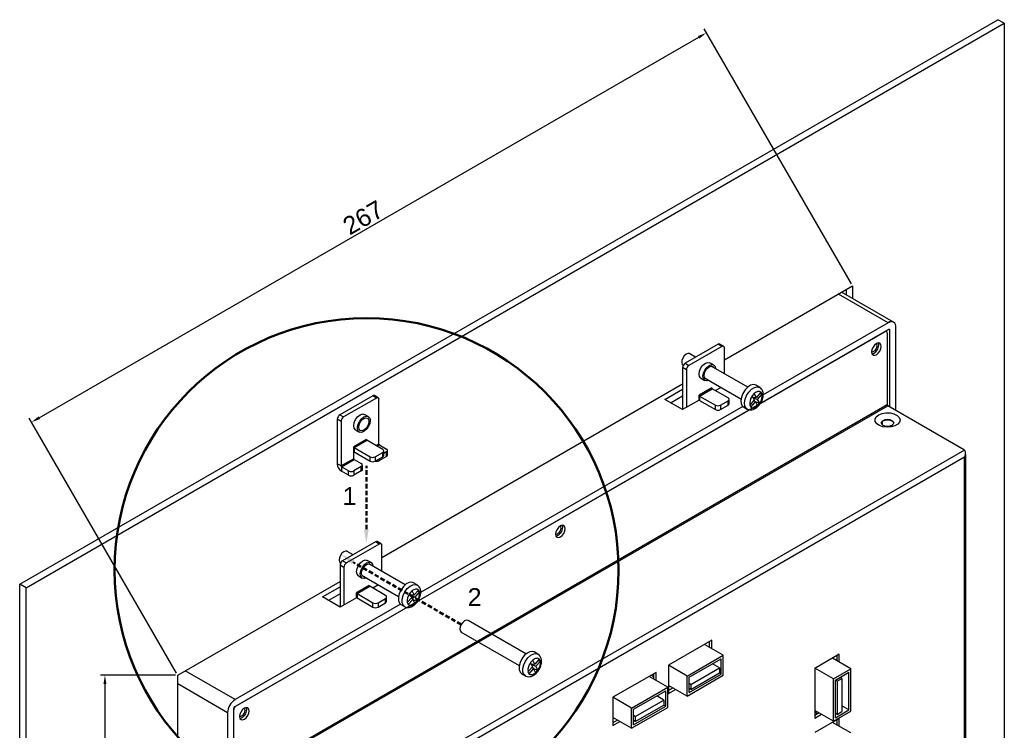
# Model space of a CAD drawing. Header units: millimetres. Extents: x -35 to 2088, y -1140 to -417.
# Tile 4 of 8: x 340 to 615, y -931 to -732. Entities that reach past the tile are written whole.
import ezdxf

# ---------------------------------------------------------------- set-up
doc = ezdxf.new("R2010")
doc.units = ezdxf.units.MM
doc.header["$PDSIZE"] = -1
doc.linetypes.add('HIDDEN', pattern=[1.905, 1.27, -0.635])
doc.styles.get("Standard").update_dxf_attribs({"font": 'arial.ttf', "height": 5})
doc.dimstyles.new('ISO-25', dxfattribs={"dimtxt": 5, "dimasz": 2.5, "dimexe": 1.25, "dimexo": 0.625, "dimtad": 1, "dimdsep": 46, "dimtxsty": 'Standard', "dimcen": 2.5, "dimadec": 0, "dimazin": 0, "dimtfac": 1, "dimtmove": 0, "dimatfit": 3, "dimfxl": 1, "dimarcsym": 0})

# ---------------------------------------------------------------- blocks, each defined once
blk = doc.blocks.new('*D24')
at = {"color": 0, "lineweight": -2}
for p, q in [((572.72, -806.23), (531.52, -734.86)), ((345.51, -843.68), (529.98, -737.19)), ((383.92, -915.22), (342.72, -843.85))]:
    blk.add_line(p, q, dxfattribs=at)
at = {"color": 0}
for points in [[(529.77, -736.83), (530.18, -737.55), (532.14, -735.94)], [(345.3, -843.32), (345.72, -844.04), (343.34, -844.93)]]:
    blk.add_solid(points, dxfattribs=at)
at = {"layer": 'Defpoints', "color": 0}
for p in [(532.14, -735.94), (573.03, -806.77), (384.23, -915.76)]:
    blk.add_point(p, dxfattribs=at)
at = {"color": 0, "insert": (436.15, -787.68), "char_height": 5, "attachment_point": 5, "rotation": 29.9973}
blk.add_mtext('267', dxfattribs=at)
blk = doc.blocks.new('*D25')
at = {"color": 0, "lineweight": -2}
for p, q in [((383.61, -915.76), (362.62, -915.76)), ((363.87, -918.26), (363.87, -1064.32)), ((383.61, -1066.82), (362.62, -1066.82))]:
    blk.add_line(p, q, dxfattribs=at)
at = {"color": 0}
for points in [[(363.46, -918.26), (364.29, -918.26), (363.87, -915.76)], [(363.46, -1064.32), (364.29, -1064.32), (363.87, -1066.82)]]:
    blk.add_solid(points, dxfattribs=at)
at = {"layer": 'Defpoints', "color": 0}
for p in [(384.23, -915.76), (363.87, -1066.82), (384.23, -1066.82)]:
    blk.add_point(p, dxfattribs=at)
at = {"color": 0, "insert": (360.7, -991.29), "char_height": 5, "attachment_point": 5, "rotation": 90}
blk.add_mtext('185', dxfattribs=at)

msp = doc.modelspace()

# ---------------------------------------------------------------- linework, layer by layer
at = {"color": 7, "linetype": 'Continuous', "lineweight": 25}
for p, q in [((340.037, -890.238), (613.687, -732.263)), ((615.455, -733.284), (613.687, -732.263)), ((341.805, -891.259), (615.455, -733.284)), ((615.455, -733.284), (615.455, -982.329)), ((537.143, -827.485), (573.029, -806.768)), ((573.029, -806.768), (573.029, -810.326)), ((584.499, -816.948), (569.947, -808.547)), ((571.261, -807.789), (571.261, -809.306)), ((582.999, -817.096), (548.023, -837.287)), ((583.07, -819.015), (400.212, -924.577)), ((400.565, -924.373), (582.009, -819.627)), ((582.509, -819.578), (582.302, -819.458)), ((582.716, -820.036), (582.716, -840.123)), ((583.423, -840.694), (583.423, -819.219)), ((585.12, -841.674), (585.12, -818.321)), ((535.375, -823.115), (526.183, -828.422)), ((536.436, -823.728), (535.375, -823.115)), ((536.936, -823.678), (535.875, -823.066)), ((536.436, -823.728), (527.244, -829.034)), ((529.118, -826.727), (527.474, -825.778)), ((537.143, -831.36), (537.143, -824.136)), ((526.183, -828.422), (527.244, -829.034)), ((534.15, -828.911), (533.09, -828.299)), ((526.537, -830.259), (525.476, -829.647)), ((525.476, -829.647), (525.476, -841.405)), ((525.599, -829.026), (525.632, -829.045)), ((526.537, -830.259), (526.537, -840.792)), ((543.674, -835.13), (533.49, -829.251)), ((441.33, -882.796), (525.476, -834.22)), ((530.59, -832.629), (531.651, -833.241)), ((531.615, -832.499), (541.799, -838.378)), ((520.526, -838.547), (525.476, -835.69)), ((533.608, -835.322), (530.072, -837.363)), ((530.214, -837.608), (533.749, -835.567)), ((538.204, -838.139), (533.749, -835.567)), ((536.259, -835.18), (534.668, -836.098)), ((545.511, -836.89), (544.878, -837.618)), ((545.527, -836.917), (545.511, -836.89)), ((546.141, -837.989), (545.527, -836.917)), ((547.025, -835.188), (545.964, -834.576)), ((547.375, -836.567), (546.141, -837.989)), ((546.456, -838.538), (547.69, -837.117)), ((547.125, -836.856), (547.721, -837.079)), ((547.406, -836.53), (547.375, -836.567)), ((547.721, -837.079), (547.406, -836.53)), ((547.69, -837.117), (547.721, -837.079)), ((438.776, -837.558), (429.583, -842.864)), ((439.836, -838.17), (430.644, -843.477)), ((439.836, -838.17), (438.776, -837.558)), ((440.336, -838.12), (439.276, -837.508)), ((440.543, -851.071), (440.543, -838.578)), ((525.476, -841.405), (520.526, -838.547)), ((525.476, -837.65), (522.223, -839.527)), ((530.08, -838.747), (525.476, -841.405)), ((530.072, -838.742), (530.072, -837.363)), ((530.072, -838.751), (530.072, -838.742)), ((530.214, -837.608), (534.668, -840.18)), ((530.214, -837.608), (530.214, -838.833)), ((530.214, -838.833), (534.668, -841.405)), ((536.083, -840.18), (538.204, -838.955)), ((538.204, -840.18), (538.204, -838.955)), ((538.497, -839.772), (538.497, -838.547)), ((545.508, -838.718), (544.274, -840.139)), ((544.589, -840.688), (545.823, -839.267)), ((544.878, -837.618), (544.894, -837.647)), ((544.894, -837.647), (545.508, -838.718)), ((545.038, -837.897), (546.141, -837.989)), ((545.118, -838.037), (546.456, -838.538)), ((545.436, -838.8), (545.823, -839.267)), ((545.699, -839.117), (547.085, -839.636)), ((545.823, -839.267), (546.437, -840.338)), ((546.452, -840.365), (547.085, -839.636)), ((547.07, -839.609), (546.456, -838.538)), ((547.085, -839.636), (547.07, -839.609)), ((582.716, -840.123), (399.858, -945.684)), ((400, -945.929), (582.858, -840.368)), ((437.551, -843.353), (436.49, -842.741)), ((542.349, -840.563), (452.192, -892.609)), ((534.668, -841.405), (534.668, -840.18)), ((536.083, -840.18), (536.083, -841.405)), ((536.083, -841.405), (538.204, -840.18)), ((542.464, -840.638), (543.525, -841.251)), ((544.274, -840.139), (544.241, -840.175)), ((544.241, -840.175), (544.556, -840.724)), ((544.556, -840.724), (544.589, -840.688)), ((546.437, -840.338), (546.452, -840.365)), ((604.354, -852.777), (582.858, -840.368)), ((429.937, -844.701), (428.876, -844.089)), ((428.876, -844.089), (428.876, -856.582)), ((429.583, -842.864), (430.644, -843.477)), ((429.937, -844.701), (429.937, -857.194)), ((581.302, -844.772), (581.302, -845.678)), ((433.99, -847.071), (435.051, -847.683)), ((437.008, -849.765), (433.472, -851.806)), ((433.614, -852.051), (437.149, -850.01)), ((441.604, -852.581), (437.149, -850.01)), ((604.354, -852.777), (421.496, -958.339)), ((433.472, -853.184), (433.472, -851.806)), ((433.472, -855.153), (433.472, -853.184)), ((433.614, -852.051), (438.069, -854.622)), ((433.614, -852.051), (433.614, -853.275)), ((433.614, -853.275), (438.069, -855.847)), ((439.483, -854.622), (441.604, -853.398)), ((440.685, -851.316), (442.665, -852.459)), ((441.604, -854.622), (441.604, -853.398)), ((441.897, -854.214), (441.897, -852.989)), ((442.665, -853.276), (441.897, -853.719)), ((442.665, -854.5), (442.665, -853.276)), ((442.958, -854.092), (442.958, -852.867)), ((604.354, -854.737), (423.193, -959.318)), ((433.472, -855.153), (429.937, -857.194)), ((430.078, -857.439), (433.614, -855.398)), ((433.614, -855.398), (435.594, -856.541)), ((438.069, -855.847), (438.069, -854.622)), ((439.483, -854.622), (439.483, -855.847)), ((439.483, -855.847), (441.604, -854.622)), ((442.665, -854.5), (440.543, -855.725)), ((604.354, -954.844), (604.354, -854.737)), ((604.705, -954.355), (604.705, -854.247)), ((429.937, -857.194), (428.876, -856.582)), ((432.058, -858.582), (430.078, -857.439)), ((430.078, -857.439), (430.078, -858.664)), ((432.058, -859.807), (430.078, -858.664)), ((432.058, -859.807), (432.058, -858.582)), ((435.594, -857.358), (433.472, -858.582)), ((433.472, -858.582), (433.472, -859.807)), ((435.594, -858.583), (433.472, -859.807)), ((435.594, -858.583), (435.594, -857.358)), ((435.887, -858.174), (435.887, -856.95)), ((439.562, -878.427), (430.37, -883.734)), ((440.623, -879.039), (439.562, -878.427)), ((441.123, -878.99), (440.062, -878.377)), ((440.623, -879.039), (431.431, -884.346)), ((433.305, -882.039), (431.661, -881.09)), ((441.33, -886.672), (441.33, -879.448)), ((430.37, -883.734), (431.431, -884.346)), ((438.337, -884.222), (437.277, -883.61)), ((430.724, -885.571), (429.663, -884.958)), ((429.663, -884.958), (429.663, -896.716)), ((429.786, -884.338), (429.819, -884.357)), ((430.724, -885.571), (430.724, -896.104)), ((447.861, -890.442), (437.677, -884.563)), ((384.231, -915.759), (429.663, -889.532)), ((434.777, -887.94), (435.838, -888.553)), ((435.802, -887.811), (445.986, -893.69)), ((341.805, -891.259), (340.037, -890.238)), ((340.037, -1139.283), (340.037, -890.238)), ((341.805, -1140.304), (341.805, -891.259)), ((424.713, -893.859), (429.663, -891.001)), ((437.795, -890.634), (434.259, -892.675)), ((434.401, -892.92), (437.936, -890.879)), ((442.391, -893.451), (437.936, -890.879)), ((440.446, -890.491), (438.855, -891.41)), ((449.76, -892.147), (449.117, -892.855)), ((449.776, -892.176), (449.76, -892.147)), ((450.345, -893.297), (449.776, -892.176)), ((451.212, -890.5), (450.151, -889.888)), ((451.601, -891.915), (450.345, -893.297)), ((451.323, -892.221), (451.924, -892.454)), ((451.632, -891.879), (451.601, -891.915)), ((451.924, -892.454), (451.632, -891.879)), ((429.663, -896.716), (424.713, -893.859)), ((429.663, -892.961), (426.411, -894.839)), ((434.267, -894.059), (429.663, -896.716)), ((434.259, -894.053), (434.259, -892.675)), ((434.259, -894.063), (434.259, -894.053)), ((434.401, -892.92), (438.855, -895.492)), ((434.401, -892.92), (434.401, -894.145)), ((434.401, -894.145), (438.855, -896.716)), ((440.27, -895.492), (442.391, -894.267)), ((442.391, -895.492), (442.391, -894.267)), ((442.684, -895.084), (442.684, -893.859)), ((449.701, -894.006), (448.446, -895.388)), ((448.737, -895.963), (449.993, -894.581)), ((449.117, -892.855), (449.132, -892.885)), ((449.132, -892.885), (449.701, -894.006)), ((449.299, -893.214), (450.345, -893.297)), ((449.386, -893.386), (450.637, -893.872)), ((449.608, -894.109), (449.993, -894.581)), ((449.95, -894.529), (451.22, -895.022)), ((449.993, -894.581), (450.562, -895.703)), ((450.576, -895.731), (451.22, -895.022)), ((450.637, -893.872), (451.893, -892.49)), ((451.206, -894.994), (450.637, -893.872)), ((451.22, -895.022), (451.206, -894.994)), ((451.893, -892.49), (451.924, -892.454)), ((446.536, -895.874), (400.283, -922.576)), ((438.855, -896.716), (438.855, -895.492)), ((440.27, -895.492), (440.27, -896.716)), ((440.27, -896.716), (442.391, -895.492)), ((446.651, -895.95), (447.712, -896.562)), ((448.446, -895.388), (448.412, -895.424)), ((448.412, -895.424), (448.704, -895.998)), ((448.704, -895.998), (448.737, -895.963)), ((450.562, -895.703), (450.576, -895.731)), ((481.642, -909.811), (465.442, -900.459)), ((463.567, -903.706), (479.767, -913.058)), ((533.608, -905.988), (521.516, -912.969)), ((533.608, -908.274), (533.608, -905.988)), ((536.86, -910.152), (531.628, -907.131)), ((532.901, -906.396), (532.901, -907.866)), ((483.541, -911.516), (482.897, -912.224)), ((483.557, -911.545), (483.541, -911.516)), ((484.126, -912.666), (483.557, -911.545)), ((484.993, -909.869), (483.932, -909.256)), ((485.381, -911.284), (484.126, -912.666)), ((485.104, -911.589), (485.705, -911.823)), ((485.413, -911.248), (485.381, -911.284)), ((485.705, -911.823), (485.413, -911.248)), ((526.749, -915.989), (536.86, -910.152)), ((527.314, -916.316), (536.295, -911.132)), ((536.295, -915.46), (536.295, -911.132)), ((536.86, -915.786), (536.86, -910.152)), ((569.281, -909.891), (562.422, -913.85)), ((572.534, -913.973), (567.372, -910.993)), ((568.574, -910.299), (568.574, -911.687)), ((569.281, -912.095), (569.281, -909.891)), ((483.482, -913.375), (482.226, -914.757)), ((482.518, -915.332), (483.774, -913.95)), ((482.897, -912.224), (482.913, -912.254)), ((482.913, -912.254), (483.482, -913.375)), ((483.079, -912.582), (484.126, -912.666)), ((483.167, -912.755), (484.418, -913.241)), ((483.389, -913.477), (483.774, -913.95)), ((483.731, -913.898), (485.001, -914.391)), ((483.774, -913.95), (484.343, -915.071)), ((484.418, -913.241), (485.673, -911.859)), ((484.987, -914.362), (484.418, -913.241)), ((485.001, -914.391), (484.987, -914.362)), ((485.673, -911.859), (485.705, -911.823)), ((526.749, -915.989), (521.516, -912.969)), ((521.516, -912.969), (521.516, -920.889)), ((527.802, -918.347), (535.81, -913.724)), ((535.81, -913.724), (533.807, -912.568)), ((535.81, -913.724), (535.81, -915.128)), ((562.422, -913.85), (562.422, -927.813)), ((567.655, -916.789), (562.493, -913.809)), ((567.655, -916.789), (572.534, -913.973)), ((572.534, -925.813), (572.534, -913.973)), ((384.231, -1066.819), (384.231, -915.759)), ((480.432, -915.319), (481.493, -915.931)), ((482.226, -914.757), (482.193, -914.792)), ((482.193, -914.792), (482.485, -915.367)), ((482.485, -915.367), (482.518, -915.332)), ((484.343, -915.071), (484.357, -915.1)), ((484.357, -915.1), (485.001, -914.391)), ((518.051, -914.969), (505.96, -921.949)), ((521.304, -919.133), (516.071, -916.112)), ((517.344, -916.194), (516.636, -915.786)), ((517.344, -915.377), (517.344, -916.847)), ((518.051, -917.255), (518.051, -914.969)), ((526.749, -921.624), (536.86, -915.786)), ((526.749, -921.624), (526.749, -915.989)), ((527.314, -920.644), (536.295, -915.46)), ((527.314, -920.644), (527.314, -916.316)), ((527.802, -919.751), (535.81, -915.128)), ((536.295, -915.46), (535.765, -915.154)), ((567.655, -928.629), (567.655, -916.789)), ((568.221, -917.116), (571.968, -914.953)), ((568.221, -927.649), (568.221, -917.116)), ((568.725, -917.442), (570.04, -916.683)), ((570.04, -916.683), (569.506, -916.374)), ((570.04, -916.683), (570.04, -925.955)), ((571.968, -925.486), (571.968, -914.953)), ((511.192, -924.97), (521.304, -919.133)), ((521.304, -924.767), (521.304, -919.133)), ((526.749, -921.624), (521.516, -918.603)), ((522.789, -919.338), (521.516, -920.073)), ((521.516, -920.889), (523.496, -919.746)), ((527.802, -918.347), (527.314, -918.066)), ((527.802, -919.751), (527.314, -919.47)), ((527.802, -918.347), (527.802, -919.751)), ((568.725, -917.442), (568.221, -917.151)), ((568.725, -917.442), (568.725, -926.714)), ((511.192, -924.97), (505.96, -921.949)), ((505.96, -921.949), (505.96, -929.869)), ((511.758, -925.297), (520.738, -920.112)), ((520.254, -922.704), (518.251, -921.548)), ((520.738, -924.44), (520.738, -920.112)), ((399.858, -925.189), (399.858, -1069.39)), ((511.192, -930.604), (521.304, -924.767)), ((511.192, -930.604), (511.192, -924.97)), ((511.758, -929.624), (520.738, -924.44)), ((511.758, -929.624), (511.758, -925.297)), ((512.245, -927.328), (520.254, -922.704)), ((512.245, -928.732), (520.254, -924.108)), ((520.738, -924.44), (520.209, -924.134)), ((520.254, -922.704), (520.254, -924.108)), ((571.968, -925.486), (570.04, -924.373)), ((398.161, -926.25), (398.161, -1070.288)), ((511.192, -930.604), (505.96, -927.583)), ((512.245, -927.328), (511.758, -927.046)), ((512.245, -927.328), (512.245, -928.732)), ((567.655, -928.629), (562.422, -925.609)), ((563.199, -926.548), (562.422, -926.099)), ((563.624, -926.303), (562.422, -926.997)), ((562.422, -927.813), (564.332, -926.711)), ((569.281, -927.854), (562.422, -931.814)), ((563.624, -926.302), (563.624, -926.303)), ((567.655, -928.629), (572.534, -925.813)), ((568.221, -927.649), (571.968, -925.486)), ((568.725, -926.714), (568.221, -926.423)), ((568.725, -926.714), (570.04, -925.955)), ((569.281, -930.059), (569.281, -927.854)), ((507.233, -928.318), (505.96, -929.053)), ((505.96, -929.869), (507.94, -928.726)), ((512.245, -928.732), (511.758, -928.45)), ((572.534, -931.937), (567.372, -928.957)), ((568.574, -928.263), (568.574, -929.651))]:
    msp.add_line(p, q, dxfattribs=at)
at = {"color": 8, "linetype": 'Continuous', "lineweight": 25}
for p, q in [((582.999, -817.096), (569.069, -809.054)), ((582.009, -819.627), (582.009, -819.627)), ((583.423, -819.219), (583.07, -819.015)), ((440.543, -851.071), (439.766, -851.52)), ((440.049, -851.683), (440.685, -851.316)), ((440.543, -855.235), (440.543, -855.725)), ((400.283, -922.576), (386.352, -914.534)), ((398.161, -926.25), (384.231, -918.209)), ((400.299, -922.912), (400.283, -922.903)), ((400.565, -924.373), (400.565, -924.373))]:
    msp.add_line(p, q, dxfattribs=at)
at = {"color": 1, "linetype": 'HIDDEN', "lineweight": 50}
for p, q in [((437.007, -874.906), (437.007, -857.117)), ((463.536, -901.595), (433.301, -884.139))]:
    msp.add_line(p, q, dxfattribs=at)
at = {"color": 7, "linetype": 'Continuous', "lineweight": 25, "flags": 128}
for points in [[(581.019, -823.71), (580.917, -823.175), (580.626, -822.84), (580.19, -822.755), (579.676, -822.934), (579.162, -823.349), (578.726, -823.937), (578.434, -824.608), (578.332, -825.261), (578.434, -825.796), (578.726, -826.131), (579.162, -826.216), (579.676, -826.037), (580.19, -825.622), (580.626, -825.034), (580.917, -824.363), (581.019, -823.71)], [(579.852, -823.567), (579.785, -823.215), (579.594, -822.995), (579.593, -822.995)], [(580.312, -823.302), (580.21, -822.767), (580.204, -822.754)], [(527.474, -825.778), (527.407, -825.745), (526.959, -825.707), (526.445, -825.927), (525.946, -826.372), (525.537, -826.974), (525.28, -827.64), (525.214, -828.271), (525.349, -828.769), (525.599, -829.026)], [(578.344, -825.16), (578.63, -825.216), (578.969, -825.098), (579.307, -824.825), (579.594, -824.438), (579.785, -823.997), (579.852, -823.567)], [(530.59, -832.629), (530.59, -832.629), (530.207, -832.188), (530.072, -831.484), (530.207, -830.625), (530.59, -829.742), (531.163, -828.968), (531.84, -828.422), (532.516, -828.187), (533.09, -828.299)], [(532.79, -833.177), (532.224, -833.352), (531.651, -833.241), (531.267, -832.8), (531.133, -832.096), (531.267, -831.238), (531.651, -830.354), (532.224, -829.581), (532.901, -829.035), (533.577, -828.799), (534.151, -828.911), (534.534, -829.352), (534.665, -829.929)], [(532.311, -832.901), (531.901, -832.808), (531.594, -832.455), (531.486, -831.892), (531.594, -831.205), (531.901, -830.498), (532.359, -829.88), (532.901, -829.443), (533.442, -829.255), (533.901, -829.344), (534.186, -829.653)], [(545.964, -834.576), (545.952, -834.569), (545.286, -834.412), (544.504, -834.602), (543.69, -835.117), (542.933, -835.902), (542.315, -836.871), (541.903, -837.921), (541.741, -838.936), (541.847, -839.808), (542.21, -840.441), (542.464, -840.638)], [(547.375, -836.567), (547.202, -836.446), (547.003, -836.372), (546.783, -836.346), (546.545, -836.368), (546.295, -836.438), (546.038, -836.555), (545.781, -836.716), (545.527, -836.917)], [(433.99, -847.071), (433.99, -847.071), (433.607, -846.63), (433.472, -845.926), (433.607, -845.068), (433.99, -844.184), (434.564, -843.411), (435.24, -842.865), (435.917, -842.629), (436.49, -842.741)], [(544.589, -840.688), (544.762, -840.809), (544.961, -840.884), (545.181, -840.91), (545.419, -840.888), (545.669, -840.817), (545.926, -840.701), (546.183, -840.54), (546.437, -840.338)], [(580.312, -842.898), (581.25, -842.512), (582.354, -842.322), (583.505, -842.35), (584.579, -842.591), (585.458, -843.021), (586.047, -843.593), (586.284, -844.244), (586.141, -844.904), (585.635, -845.501), (584.821, -845.972), (583.786, -846.264), (582.642, -846.346), (581.515, -846.209), (580.525, -845.869), (579.78, -845.361), (579.361, -844.742), (579.314, -844.077), (579.643, -843.44), (580.312, -842.898)], [(436.301, -847.56), (435.624, -847.795), (435.051, -847.683), (434.668, -847.242), (434.533, -846.539), (434.668, -845.68), (435.051, -844.796), (435.624, -844.023), (436.301, -843.477), (436.977, -843.242), (437.551, -843.353), (437.934, -843.794), (438.069, -844.498), (437.934, -845.357), (437.551, -846.24), (436.977, -847.014), (436.301, -847.56)], [(436.301, -847.151), (435.76, -847.339), (435.301, -847.25), (434.994, -846.897), (434.887, -846.335), (434.994, -845.648), (435.301, -844.941), (435.76, -844.322), (436.301, -843.885), (436.842, -843.697), (437.301, -843.786), (437.607, -844.139), (437.715, -844.702), (437.607, -845.389), (437.301, -846.096), (436.842, -846.715), (436.301, -847.151)], [(581.549, -844.429), (582.117, -844.21), (582.787, -844.133), (583.457, -844.21), (584.024, -844.429), (584.404, -844.757), (584.537, -845.144), (584.404, -845.53), (584.024, -845.858), (583.457, -846.077), (582.787, -846.154), (582.117, -846.077), (581.549, -845.858), (581.17, -845.53), (581.037, -845.144), (581.17, -844.757), (581.549, -844.429)], [(581.043, -845.225), (581.17, -844.92), (581.549, -844.593)], [(581.549, -844.593), (582.117, -844.374), (582.787, -844.297), (583.457, -844.374), (584.024, -844.593), (584.404, -844.92), (584.531, -845.225)], [(604.354, -854.737), (604.503, -854.632), (604.614, -854.512), (604.682, -854.382), (604.705, -854.247), (604.682, -854.112), (604.614, -853.982), (604.532, -853.889)], [(492.631, -874.736), (492.529, -874.201), (492.237, -873.866), (491.801, -873.781), (491.287, -873.96), (490.773, -874.375), (490.337, -874.963), (490.046, -875.634), (489.944, -876.287), (490.046, -876.821), (490.337, -877.157), (490.773, -877.241), (491.287, -877.063), (491.801, -876.648), (492.237, -876.06), (492.529, -875.388), (492.631, -874.736)], [(489.955, -876.185), (490.242, -876.241), (490.58, -876.124), (490.918, -875.851), (491.205, -875.464), (491.397, -875.022), (491.464, -874.593)], [(491.464, -874.593), (491.397, -874.241), (491.205, -874.02), (491.205, -874.02)], [(491.924, -874.327), (491.821, -873.793), (491.815, -873.78)], [(431.661, -881.09), (431.63, -881.073), (431.19, -881.011), (430.68, -881.209), (430.176, -881.635)], [(430.176, -881.635), (429.756, -882.226), (429.483, -882.891), (429.398, -883.529), (429.516, -884.043), (429.786, -884.338)], [(434.777, -887.94), (434.777, -887.94), (434.394, -887.499), (434.259, -886.796), (434.394, -885.937), (434.777, -885.053), (435.35, -884.28), (436.027, -883.734), (436.703, -883.499), (437.277, -883.61)], [(436.977, -888.489), (436.411, -888.664), (435.838, -888.553), (435.454, -888.112), (435.32, -887.408), (435.454, -886.549), (435.838, -885.666), (436.411, -884.892), (437.088, -884.346), (437.764, -884.111), (438.338, -884.223), (438.721, -884.664), (438.852, -885.241)], [(436.498, -888.212), (436.088, -888.12), (435.781, -887.767), (435.673, -887.204), (435.781, -886.517), (436.088, -885.81), (436.546, -885.191), (437.088, -884.755), (437.629, -884.566), (438.088, -884.656), (438.373, -884.965)], [(447.379, -890.906), (446.703, -891.821), (446.21, -892.854), (445.955, -893.895), (445.965, -894.83), (446.239, -895.558), (446.651, -895.95)], [(450.151, -889.888), (449.729, -889.741), (448.979, -889.806), (448.167, -890.209), (447.379, -890.906)], [(451.601, -891.915), (451.434, -891.783), (451.241, -891.697), (451.026, -891.659), (450.791, -891.669), (450.544, -891.728), (450.289, -891.834), (450.031, -891.984), (449.776, -892.176)], [(448.737, -895.963), (448.904, -896.095), (449.097, -896.181), (449.313, -896.22), (449.547, -896.209), (449.794, -896.151), (450.049, -896.045), (450.307, -895.895), (450.562, -895.703)], [(465.442, -900.459), (465.41, -900.442), (464.971, -900.38), (464.461, -900.578), (463.957, -901.004)], [(463.957, -901.004), (463.536, -901.595), (463.263, -902.26), (463.179, -902.898), (463.297, -903.412), (463.567, -903.706)], [(481.16, -910.275), (480.484, -911.189), (479.991, -912.223), (479.736, -913.264), (479.746, -914.199), (480.02, -914.927), (480.432, -915.319)], [(483.932, -909.256), (483.51, -909.109), (482.76, -909.175), (481.947, -909.578), (481.16, -910.275)], [(485.381, -911.284), (485.215, -911.152), (485.022, -911.066), (484.806, -911.028), (484.572, -911.038), (484.325, -911.097), (484.069, -911.202), (483.812, -911.353), (483.557, -911.545)], [(482.518, -915.332), (482.684, -915.464), (482.877, -915.55), (483.093, -915.588), (483.327, -915.578), (483.575, -915.52), (483.83, -915.414), (484.088, -915.263), (484.343, -915.071)], [(404.242, -925.761), (404.14, -925.226), (403.849, -924.891), (403.413, -924.806), (402.899, -924.985), (402.385, -925.4), (401.949, -925.988), (401.658, -926.659), (401.555, -927.312), (401.658, -927.847), (401.949, -928.182), (402.385, -928.267), (402.899, -928.088), (403.413, -927.673), (403.849, -927.085), (404.14, -926.414), (404.242, -925.761)], [(401.567, -927.211), (401.854, -927.267), (402.192, -927.149), (402.53, -926.876), (402.817, -926.489), (403.008, -926.048), (403.076, -925.618), (403.008, -925.266), (402.817, -925.046), (402.817, -925.046)], [(403.535, -925.353), (403.433, -924.818), (403.427, -924.805)]]:
    msp.add_lwpolyline(points, dxfattribs=at)
at = {"color": 8, "linetype": 'Continuous', "lineweight": 25, "flags": 128}
for points in [[(543.514, -841.244), (543.27, -841.053), (542.908, -840.42), (542.802, -839.549), (542.963, -838.533), (543.376, -837.484), (543.994, -836.514), (544.751, -835.729), (545.564, -835.214), (546.347, -835.025), (547.013, -835.182), (547.017, -835.184)], [(447.706, -896.559), (447.3, -896.17), (447.026, -895.442), (447.016, -894.507), (447.271, -893.467), (447.764, -892.433), (448.44, -891.518)], [(448.44, -891.518), (449.227, -890.822), (450.04, -890.419), (450.79, -890.353), (451.228, -890.51)], [(481.486, -915.927), (481.081, -915.539), (480.807, -914.811), (480.797, -913.876), (481.052, -912.835), (481.544, -911.802), (482.221, -910.887)], [(482.221, -910.887), (483.008, -910.19), (483.821, -909.787), (484.571, -909.722), (485.009, -909.878)]]:
    msp.add_lwpolyline(points, dxfattribs=at)
at = {"color": 7, "linetype": 'Continuous', "lineweight": 50}
msp.add_circle((437.076, -886.318), 70.491, dxfattribs=at)
at = {"color": 7, "linetype": 'Continuous', "lineweight": 25}
for centre, radius, start, end in [((583.827, -818.111), 1.31, 350.786, 129.20349), ((583.856, -818.234), 1.424, 56.88662, 126.98941), ((582.285, -819.966), 0.437, 350.78535, 129.20464), ((583.208, -819.184), 0.218, 350.78706, 129.20366), ((535.668, -823.524), 0.503, 65.69287, 125.61749), ((577.843, -823.411), 2.471, 283.98799, 2.5243), ((536.712, -824.066), 0.437, 350.78589, 129.20336), ((527.011, -829.717), 1.537, 122.60554, 177.39446), ((528.072, -830.329), 1.537, 122.60554, 177.39446), ((533.915, -835.308), 0.307, 182.60657, 237.39297), ((544.438, -837.63), 3.293, 323.06478, 8.97272), ((439.069, -837.967), 0.503, 65.693, 125.61708), ((440.112, -838.508), 0.437, 350.78561, 129.20364), ((530.379, -837.349), 0.307, 182.60657, 237.39297), ((531.089, -837.322), 1.746, 234.39793, 239.92337), ((538.049, -838.547), 0.437, 290.78319, 69.21736), ((537.996, -839.722), 0.503, 294.37485, 354.30521), ((547.526, -839.625), 3.293, 143.06492, 188.97259), ((535.375, -838.815), 1.537, 242.60942, 297.3904), ((535.375, -840.04), 1.537, 242.60942, 297.3904), ((583.023, -840.109), 0.307, 182.60401, 237.39538), ((430.411, -844.159), 1.537, 122.60521, 177.39479), ((431.472, -844.771), 1.537, 122.60521, 177.39479), ((437.315, -849.751), 0.307, 182.6052, 237.39433), ((433.779, -851.792), 0.307, 182.6052, 237.39433), ((434.488, -851.766), 1.744, 234.39485, 239.92646), ((440.85, -851.057), 0.307, 182.60486, 237.39714), ((441.449, -852.989), 0.437, 290.78345, 69.21711), ((442.51, -852.867), 0.437, 290.78345, 69.21636), ((433.779, -855.139), 0.307, 182.60486, 237.39714), ((435.439, -856.95), 0.437, 290.78361, 69.2162), ((438.776, -853.258), 1.537, 242.60931, 297.39051), ((438.776, -854.482), 1.537, 242.60931, 297.39051), ((439.834, -854.35), 1.547, 256.41238, 297.29784), ((441.397, -854.164), 0.503, 294.37525, 354.30482), ((442.457, -854.042), 0.503, 294.37479, 354.30499), ((431.486, -856.463), 2.613, 182.60587, 237.39415), ((430.244, -857.18), 0.307, 182.60486, 237.39714), ((432.765, -857.218), 1.537, 242.6097, 297.39036), ((435.386, -858.124), 0.503, 294.37485, 354.30521), ((432.765, -858.442), 1.537, 242.6097, 297.39036), ((489.455, -874.436), 2.471, 283.98856, 2.52377), ((439.855, -878.836), 0.503, 65.69265, 125.61744), ((440.899, -879.378), 0.437, 350.78605, 129.2032), ((431.198, -885.028), 1.537, 122.60546, 177.39454), ((432.259, -885.641), 1.537, 122.60546, 177.39454), ((438.102, -890.62), 0.307, 182.60657, 237.39297), ((434.566, -892.661), 0.307, 182.60657, 237.39297), ((435.276, -892.634), 1.746, 234.39793, 239.92337), ((442.236, -893.859), 0.437, 290.78345, 69.21711), ((442.183, -895.034), 0.503, 294.37525, 354.30482), ((451.815, -894.966), 3.395, 142.19585, 187.13887), ((448.523, -892.912), 3.395, 322.19585, 7.13886), ((439.562, -894.127), 1.537, 242.60931, 297.39051), ((439.562, -895.352), 1.537, 242.60931, 297.39051), ((485.595, -914.335), 3.395, 142.19585, 187.13896), ((482.304, -912.281), 3.396, 322.19602, 7.13879), ((402.767, -926.46), 4.61, 122.60539, 177.39453), ((401.394, -925.667), 1.537, 122.60482, 177.39493), ((400.626, -925.224), 0.768, 122.60553, 177.39398), ((401.066, -925.462), 2.471, 283.98556, 2.52682)]:
    msp.add_arc(centre, radius, start, end, dxfattribs=at)
for points, knots in [([(543.522, -841.222), (543.715, -841.321), (544.129, -841.532), (544.864, -841.505), (545.615, -841.256), (546.36, -840.754), (547.049, -840.02), (547.606, -839.11), (547.969, -838.114), (548.083, -837.151), (547.974, -836.404), (547.789, -836.028), (547.725, -835.9)], [0, 0, 0, 0, 0.0829386, 0.1771398, 0.2742541, 0.3806994, 0.4937308, 0.6072106, 0.7218049, 0.839345, 0.9448779, 1, 1, 1, 1]), ([(547.725, -835.9), (547.622, -835.737), (547.437, -835.445), (547.131, -835.29), (546.995, -835.221)], [0, 0, 0, 0, 0.5569079, 1, 1, 1, 1]), ([(604.354, -852.777), (604.394, -852.897), (604.475, -853.136), (604.543, -853.647), (604.528, -854.207), (604.412, -854.56), (604.354, -854.737)], [0, 0, 0, 0, 0.25000091, 0.49999858, 0.74999909, 1, 1, 1, 1]), ([(447.713, -896.536), (447.752, -896.567), (447.989, -896.757), (448.563, -896.844), (449.314, -896.762), (450.069, -896.416), (450.8, -895.832), (451.451, -895.026), (451.945, -894.077), (452.228, -893.069), (452.254, -892.122), (452.016, -891.328), (451.654, -890.775), (451.325, -890.602), (451.215, -890.543)], [0, 0, 0, 0, 0.0173081, 0.1035324, 0.1870532, 0.2759766, 0.3732334, 0.4738916, 0.5748304, 0.6772873, 0.7831806, 0.8734476, 0.9574655, 1, 1, 1, 1]), ([(481.494, -915.904), (481.533, -915.936), (481.769, -916.125), (482.344, -916.212), (483.095, -916.131), (483.85, -915.785), (484.581, -915.201), (485.232, -914.395), (485.726, -913.446), (486.009, -912.438), (486.035, -911.491), (485.797, -910.696), (485.435, -910.144), (485.106, -909.97), (484.995, -909.912)], [0, 0, 0, 0, 0.0173081, 0.1035327, 0.1870532, 0.2759769, 0.3732336, 0.473892, 0.5748306, 0.6772869, 0.7831807, 0.8734476, 0.9574651, 1, 1, 1, 1])]:
    msp.add_open_spline(points, degree=3, knots=knots, dxfattribs=at)
at = {"color": 1, "linetype": 'HIDDEN', "lineweight": 50}
for points in [[(436.34, -874.906), (437.674, -874.906), (437.007, -878.906)], [(433.669, -883.583), (432.933, -884.695), (429.966, -881.931)]]:
    msp.add_solid(points, dxfattribs=at)

# ---------------------------------------------------------------- texts
at = {"color": 7, "linetype": 'Continuous', "lineweight": 50, "char_height": 5, "attachment_point": 1}
for s, insert in [('{\\C1;1}', (430.355, -863.123)), ('{\\C1;2}', (465.341, -891.398))]:
    msp.add_mtext_dynamic_manual_height_columns(s, width=24.95994, gutter_width=25, heights=[0], dxfattribs=dict(at, insert=insert))

# ---------------------------------------------------------------- dimensions: what is measured, and where the dimension line sits
for p2, distance, text, picture, middle in [((573.029, -806.768), 81.781, '267', '*D24', (436.154, -787.685)), ((384.231, -1066.819), -20.358, '185', '*D25', (360.696, -991.289))]:
    dim = msp.add_aligned_dim(p1=(384.231, -915.759), p2=p2, distance=distance, text=text, dimstyle='ISO-25')
    dim.commit()
    dim.dimension.update_dxf_attribs({"geometry": picture, "text_midpoint": middle})

doc.saveas('drawing.dxf')
